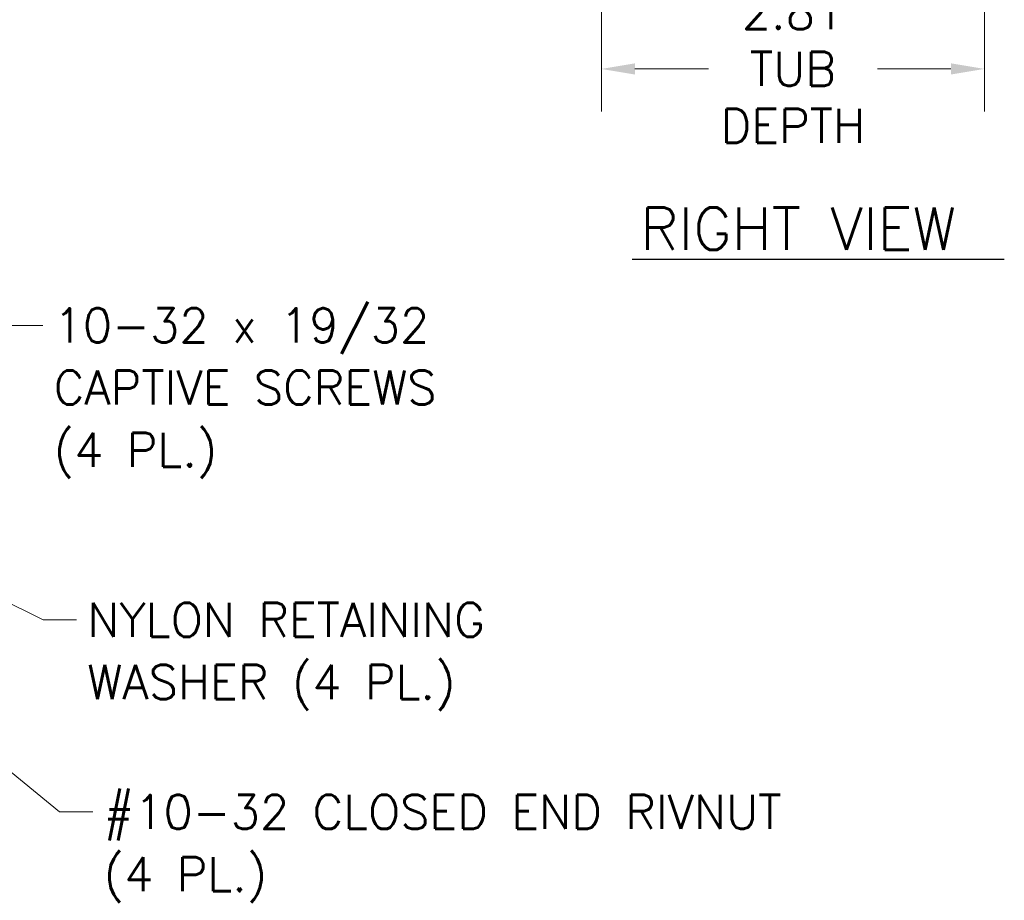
# Model space of a CAD drawing. Header units: inches. Extents: x 2 to 39.5, y 2.5 to 23.8.
# Tile 11 of 17: x 15 to 22.2, y 4.4 to 10.8. Entities that reach past the tile are written whole.
import ezdxf

# ---------------------------------------------------------------- set-up
doc = ezdxf.new("R2010")
doc.units = ezdxf.units.IN
doc.header["$LTSCALE"] = 2.5
doc.header["$MEASUREMENT"] = 0
doc.layers.add('Dimension (ANSI)', color=7, linetype='Continuous', lineweight=13)
doc.layers.add('Symbol (ANSI)', color=7, linetype='Continuous', lineweight=18)
doc.styles.add('Note Text (ANSI)', font='RomanS.shx')
doc.styles.add('Text Style166', font='RomanS.shx')
doc.dimstyles.new('Default (ANSI)', dxfattribs={"dimscale": 2.5, "dimtxt": 0.1, "dimasz": 0.098425, "dimexe": 0.125, "dimexo": 0.0625, "dimgap": 0.031496, "dimtad": 0, "dimtih": 1, "dimtoh": 1, "dimrnd": 1e-08, "dimzin": 0, "dimdsep": 46, "dimtxsty": 'Note Text (ANSI)', "dimcen": 0.09, "dimdle": 0.393701, "dimclrd": 256, "dimclre": 256, "dimclrt": 256, "dimadec": 0, "dimazin": 1, "dimtfac": 1, "dimtofl": 0, "dimtmove": 0, "dimatfit": 3, "dimfxl": 0, "dimtolj": 1, "dimtzin": 4, "dimlwd": -1, "dimlwe": -1, "dimarcsym": 0})
doc.dimstyles.new('Default (ANSI)$7', dxfattribs={"dimscale": 2.5, "dimtxt": 0.1, "dimasz": 0.098425, "dimexe": 0.125, "dimexo": 0.0625, "dimgap": 0.031496, "dimtad": 0, "dimtih": 1, "dimtoh": 1, "dimrnd": 1e-08, "dimzin": 0, "dimdsep": 46, "dimtxsty": 'Note Text (ANSI)', "dimcen": 0.09, "dimdle": 0.393701, "dimclrd": 256, "dimclre": 256, "dimclrt": 256, "dimadec": 0, "dimazin": 1, "dimtfac": 1, "dimtofl": 0, "dimtmove": 0, "dimatfit": 3, "dimfxl": 0, "dimtolj": 1, "dimtzin": 4, "dimlwd": -1, "dimlwe": -1, "dimarcsym": 0})

# ---------------------------------------------------------------- blocks, each defined once
blk = doc.blocks.new('*D9')
at = {"layer": 'Defpoints', "color": 0}
for p in [(22.0497, 11.6112), (19.2397, 11.4359), (22.0497, 10.4474)]:
    blk.add_point(p, dxfattribs=at)
at = {"layer": 'Dimension (ANSI)'}
for p, q in [((22.0497, 11.4549), (22.0497, 10.1349)), ((19.2397, 11.2797), (19.2397, 10.1349)), ((19.4858, 10.4474), (20.0243, 10.4474)), ((21.8037, 10.4474), (21.2652, 10.4474))]:
    blk.add_line(p, q, dxfattribs=at)
for points in [[(19.4858, 10.4884), (19.4858, 10.4064), (19.2397, 10.4474)], [(21.8037, 10.4884), (21.8037, 10.4064), (22.0497, 10.4474)]]:
    blk.add_solid(points, dxfattribs=at)
at = {"layer": 'Dimension (ANSI)', "insert": (20.6447, 10.4474), "char_height": 0.25, "attachment_point": 5, "style": 'Note Text (ANSI)'}
blk.add_mtext('\\A1;2.81\\PTUB \\PDEPTH', dxfattribs=at)

msp = doc.modelspace()

# ---------------------------------------------------------------- linework, layer by layer
at = {"layer": 'Symbol (ANSI)', "lineweight": 30}
msp.add_line((19.4653, 9.0529), (22.1947, 9.0529), dxfattribs=at)

# ---------------------------------------------------------------- texts
at = {"layer": 'Symbol (ANSI)', "insert": (19.5251, 9.1202), "char_height": 0.3125, "attachment_point": 7, "style": 'Text Style166'}
msp.add_mtext('RIGHT VIEW', dxfattribs=at)
at = {"layer": 'Symbol (ANSI)', "char_height": 0.25, "attachment_point": 1, "line_spacing_factor": 1.093904, "style": 'Note Text (ANSI)'}
for s, insert, width in [('{10-32 x 19/32\\PCAPTIVE SCREWS\\P(4 PL.)}', (15.2235, 8.6928), 3.347045), ('{NYLON RETAINING\\PWASHER (4 PL.)}', (15.4703, 6.5342), 3.364816), ('{#10-32 CLOSED END RIVNUT\\P(4 PL.)}', (15.5898, 5.1259), 5.863419)]:
    msp.add_mtext(s, dxfattribs=dict(at, insert=insert, width=width))

# ---------------------------------------------------------------- dimensions: what is measured, and where the dimension line sits
at = {"layer": 'Dimension (ANSI)'}
dim = msp.add_linear_dim(base=(22.0497, 10.4474), p1=(19.2397, 11.4359), p2=(22.0497, 11.6112), text='<>\\PTUB \\PDEPTH', dimstyle='Default (ANSI)', override={"dimgap": 0.031496, "dimtih": 0, "dimtoh": 0, "dimdec": 2, "dimtol": 0, "dimlim": 0, "dimtp": 0, "dimtm": 0, "dimtdec": 2, "dimatfit": 1}, dxfattribs=at)
dim.commit()
dim.dimension.update_dxf_attribs({"geometry": '*D9', "text_midpoint": (20.6447, 10.4474), "dimtype": 160})

# ---------------------------------------------------------------- leaders
at = {"layer": 'Symbol (ANSI)', "annotation_type": 0, "has_hookline": 1, "hookline_direction": 0}
for points, text_width in [([(13.6629, 7.185), (14.8987, 8.5678), (15.1447, 8.5678)], 3.1071), ([(13.9816, 6.9835), (15.1455, 6.4092), (15.3915, 6.4092)], 3.2143), ([(13.8801, 6.1416), (15.265, 5.0009), (15.5111, 5.0009)], 5.6548)]:
    msp.add_leader(points, dimstyle='Default (ANSI)$7', override={"dimtad": 0}, dxfattribs=dict(at, text_width=text_width))

doc.saveas('drawing.dxf')
